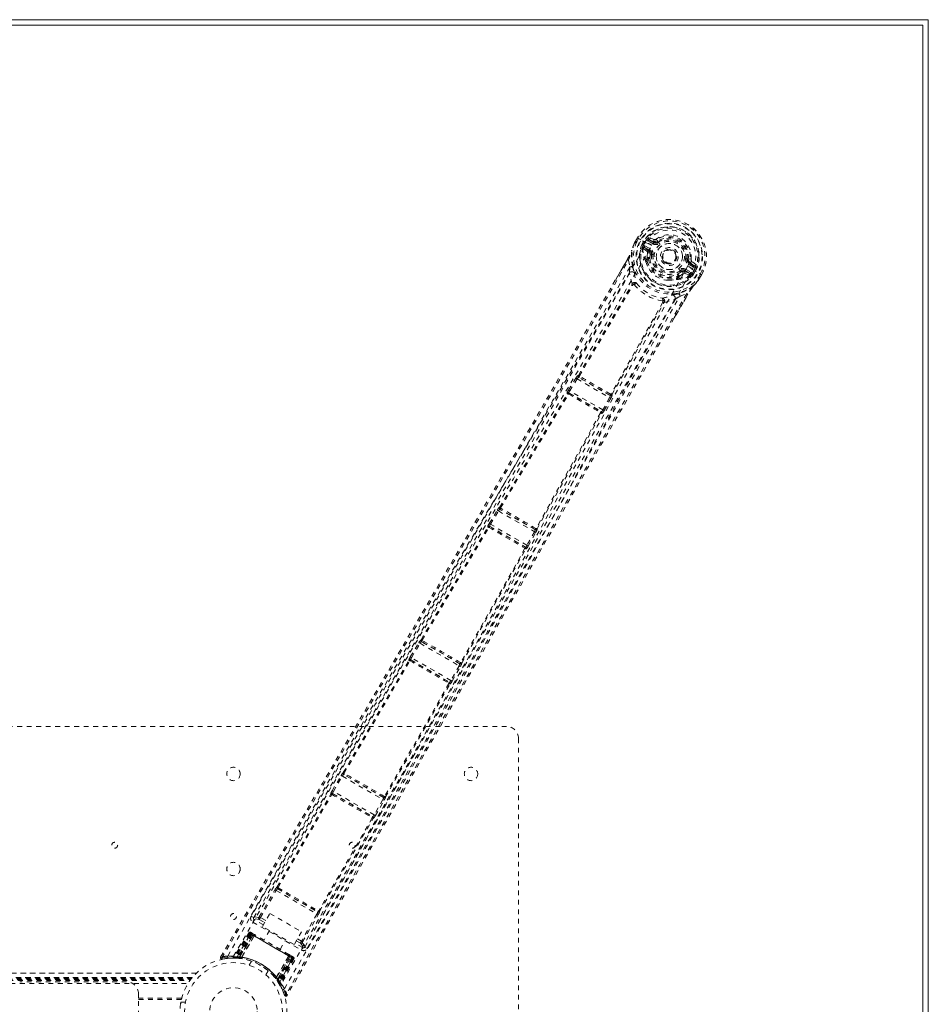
# Model space of a CAD drawing. Header units: inches. Extents: x 17.8 to 113.3, y 41.2 to 83.
# Tile 7 of 7: x 94.2 to 113.3, y 62.2 to 83. Entities that reach past the tile are written whole.
import ezdxf

# ---------------------------------------------------------------- set-up
doc = ezdxf.new("R2010")
doc.units = ezdxf.units.IN
doc.header["$MEASUREMENT"] = 0
doc.linetypes.add('SLD-Dashed', pattern=[0.075, 0.05, -0.025])
doc.linetypes.add('SLD-Solid', pattern=[0])

msp = doc.modelspace()

# ---------------------------------------------------------------- linework, layer by layer
at = {"color": 7, "linetype": 'SLD-Solid', "lineweight": 15}
for p, q in [((17.833, 82.956), (113.333, 82.956)), ((113.333, 82.956), (113.333, 41.206)), ((17.951, 82.837), (113.215, 82.837)), ((113.215, 82.837), (17.951, 82.837)), ((113.215, 82.837), (113.215, 41.324)), ((113.215, 41.324), (113.215, 82.837))]:
    msp.add_line(p, q, dxfattribs=at)
at = {"color": 7, "linetype": 'SLD-Dashed', "lineweight": 0}
for p, q in [((107.21, 78.365), (107.171, 78.297)), ((107.211, 78.365), (107.172, 78.296)), ((107.235, 78.35), (107.197, 78.283)), ((107.213, 78.363), (107.21, 78.365)), ((107.259, 78.336), (107.213, 78.363)), ((107.279, 78.325), (107.259, 78.336)), ((107.563, 78.33), (107.448, 78.369)), ((107.149, 78.256), (107.147, 78.252)), ((107.171, 78.297), (107.171, 78.297)), ((107.405, 78.252), (107.279, 78.325)), ((107.304, 78.225), (107.305, 78.226)), ((107.331, 78.212), (107.304, 78.225)), ((107.305, 78.226), (107.34, 78.289)), ((107.32, 78.169), (107.32, 78.165)), ((107.32, 78.164), (107.324, 78.151)), ((107.413, 78.075), (107.324, 78.151)), ((107.331, 78.211), (107.326, 78.192)), ((107.326, 78.192), (107.333, 78.205)), ((107.366, 78.274), (107.331, 78.212)), ((107.333, 78.205), (107.371, 78.272)), ((107.454, 78.085), (107.354, 78.171)), ((107.354, 78.171), (107.466, 78.107)), ((107.371, 78.272), (107.366, 78.274)), ((107.369, 78.197), (107.481, 78.133)), ((107.405, 78.252), (107.405, 78.252)), ((107.542, 78.238), (107.441, 78.297)), ((107.456, 78.323), (107.567, 78.282)), ((107.557, 78.264), (107.456, 78.323)), ((107.567, 78.282), (107.557, 78.264)), ((107.641, 78.29), (107.655, 78.271)), ((107.087, 78.087), (107.093, 78.104)), ((107.399, 77.906), (107.418, 77.939)), ((107.439, 77.93), (107.42, 77.896)), ((107.454, 78.085), (107.466, 78.107)), ((107.481, 78.022), (107.473, 77.927)), ((107.481, 78.022), (107.48, 78.045)), ((107.51, 78.019), (107.481, 78.022)), ((108.256, 77.924), (108.28, 77.921)), ((108.28, 77.921), (108.279, 77.914)), ((108.339, 77.913), (108.28, 77.921)), ((106.695, 77.386), (106.999, 77.912)), ((107.024, 77.897), (107.05, 77.749)), ((107.391, 77.86), (107.391, 77.882)), ((108.018, 77.893), (108.01, 77.881)), ((108.023, 77.902), (108.018, 77.893)), ((108.385, 77.751), (108.285, 77.81)), ((108.31, 77.853), (108.3, 77.836)), ((108.4, 77.777), (108.3, 77.836)), ((108.31, 77.853), (108.4, 77.777)), ((108.445, 77.794), (108.354, 77.873)), ((108.049, 77.594), (108.128, 77.649)), ((108.049, 77.533), (108.068, 77.567)), ((108.068, 77.519), (108.087, 77.552)), ((108.087, 77.552), (108.172, 77.611)), ((108.128, 77.649), (108.11, 77.672)), ((108.196, 77.657), (108.209, 77.678)), ((108.32, 77.613), (108.196, 77.657)), ((108.207, 77.616), (108.318, 77.577)), ((108.209, 77.678), (108.32, 77.613)), ((108.224, 77.704), (108.335, 77.639)), ((108.332, 77.581), (108.318, 77.577)), ((108.318, 77.577), (108.318, 77.577)), ((108.318, 77.577), (108.318, 77.577)), ((108.332, 77.581), (108.336, 77.583)), ((108.332, 77.581), (108.332, 77.581)), ((108.367, 77.613), (108.351, 77.592)), ((108.367, 77.613), (108.352, 77.599)), ((108.352, 77.599), (108.36, 77.612)), ((108.36, 77.612), (108.399, 77.678)), ((108.365, 77.698), (108.365, 77.698)), ((108.365, 77.698), (108.511, 77.614)), ((108.367, 77.614), (108.404, 77.675)), ((108.392, 77.597), (108.367, 77.614)), ((108.429, 77.661), (108.392, 77.598)), ((108.392, 77.598), (108.392, 77.597)), ((108.399, 77.678), (108.404, 77.675)), ((108.399, 77.678), (108.399, 77.678)), ((108.495, 77.533), (108.534, 77.6)), ((108.511, 77.614), (108.557, 77.587)), ((108.519, 77.518), (108.559, 77.586)), ((108.56, 77.585), (108.521, 77.518)), ((108.521, 77.518), (108.521, 77.518)), ((108.56, 77.585), (108.557, 77.587)), ((105.968, 75.469), (107.095, 77.381)), ((105.989, 75.459), (107.116, 77.372)), ((107.1, 77.398), (107.1, 77.398)), ((107.117, 77.373), (107.116, 77.372)), ((108.052, 77.501), (108.032, 77.49)), ((108.496, 77.478), (108.494, 77.474)), ((108.274, 77.176), (107.986, 76.679)), ((108.107, 77.139), (108.248, 77.19)), ((107.747, 77.008), (106.654, 75.075)), ((106.673, 75.062), (107.766, 76.994)), ((107.747, 77.008), (107.748, 77.009)), ((107.778, 77.007), (107.778, 77.007)), ((105.914, 75.412), (105.93, 75.435)), ((105.963, 75.47), (105.968, 75.469)), ((105.76, 75.16), (105.914, 75.412)), ((105.785, 75.145), (105.94, 75.396)), ((105.94, 75.396), (106.624, 75.001)), ((105.974, 75.428), (105.978, 75.427)), ((106.635, 75.046), (105.974, 75.428)), ((105.738, 75.083), (105.73, 75.091)), ((105.778, 75.093), (105.77, 75.102)), ((105.77, 75.102), (106.454, 74.707)), ((106.484, 74.742), (105.785, 75.145)), ((106.632, 75.05), (106.635, 75.046)), ((106.646, 75.074), (106.646, 75.074)), ((106.676, 75.058), (106.673, 75.062)), ((106.624, 75.001), (106.484, 74.742)), ((106.51, 74.728), (106.65, 74.987)), ((106.65, 74.987), (106.663, 75.012)), ((106.432, 74.689), (106.432, 74.689)), ((106.454, 74.707), (106.443, 74.709)), ((106.454, 74.669), (106.465, 74.667)), ((104.091, 72.352), (104.261, 72.632)), ((104.117, 72.337), (104.287, 72.616)), ((104.287, 72.616), (105.043, 72.18)), ((104.307, 72.692), (104.31, 72.692)), ((104.318, 72.65), (104.32, 72.65)), ((105.057, 72.223), (104.318, 72.65)), ((104.886, 71.893), (104.117, 72.337)), ((102.657, 69.907), (104.063, 72.278)), ((102.677, 69.897), (104.084, 72.269)), ((104.063, 72.278), (104.059, 72.284)), ((104.104, 72.289), (104.1, 72.295)), ((104.1, 72.295), (104.858, 71.857)), ((105.043, 72.18), (104.886, 71.893)), ((104.912, 71.878), (105.07, 72.165)), ((105.056, 72.225), (105.057, 72.223)), ((105.099, 72.235), (105.097, 72.237)), ((104.844, 71.83), (103.493, 69.426)), ((103.512, 69.414), (104.862, 71.817)), ((104.858, 71.857), (104.851, 71.857)), ((104.862, 71.817), (104.869, 71.816)), ((102.43, 69.544), (102.611, 69.846)), ((102.656, 69.907), (102.657, 69.907)), ((102.666, 69.866), (102.668, 69.866)), ((103.472, 69.401), (102.666, 69.866)), ((102.672, 69.864), (102.672, 69.864)), ((102.456, 69.528), (102.637, 69.831)), ((102.637, 69.831), (103.456, 69.358)), ((101.02, 67.11), (102.401, 69.471)), ((101.039, 67.1), (102.421, 69.462)), ((102.401, 69.471), (102.398, 69.476)), ((102.441, 69.482), (102.439, 69.486)), ((102.439, 69.486), (103.257, 69.014)), ((102.445, 69.48), (102.444, 69.48)), ((103.284, 69.05), (102.456, 69.528)), ((103.456, 69.358), (103.284, 69.05)), ((103.31, 69.035), (103.482, 69.343)), ((103.467, 69.405), (103.467, 69.405)), ((103.471, 69.402), (103.472, 69.401)), ((103.513, 69.412), (103.512, 69.414)), ((103.248, 69.016), (103.248, 69.016)), ((103.257, 69.014), (103.252, 69.014)), ((103.244, 68.986), (101.889, 66.609)), ((101.908, 66.597), (103.263, 68.974)), ((103.263, 68.974), (103.268, 68.973)), ((92.958, 68.081), (104.458, 68.081)), ((104.708, 67.831), (104.708, 56.331)), ((100.786, 66.729), (100.974, 67.049)), ((100.812, 66.714), (101, 67.034)), ((101, 67.034), (101.852, 66.541)), ((101.018, 67.11), (101.02, 67.11)), ((101.029, 67.069), (101.031, 67.069)), ((101.868, 66.584), (101.029, 67.069)), ((101.034, 67.067), (101.035, 67.067)), ((99.627, 64.704), (100.757, 66.657)), ((99.646, 64.694), (100.776, 66.647)), ((100.757, 66.657), (100.755, 66.661)), ((100.798, 66.668), (100.795, 66.672)), ((100.795, 66.672), (101.641, 66.184)), ((100.801, 66.666), (100.801, 66.666)), ((101.669, 66.219), (100.812, 66.714)), ((101.852, 66.541), (101.669, 66.219)), ((101.695, 66.204), (101.878, 66.527)), ((101.863, 66.588), (101.863, 66.588)), ((101.867, 66.586), (101.868, 66.584)), ((101.909, 66.596), (101.908, 66.597)), ((101.629, 66.155), (100.502, 64.2)), ((100.521, 64.188), (101.647, 66.143)), ((101.633, 66.186), (101.633, 66.186)), ((101.641, 66.184), (101.637, 66.184)), ((101.647, 66.143), (101.652, 66.143)), ((99.627, 64.704), (99.627, 64.704)), ((99.637, 64.663), (99.638, 64.663)), ((99.637, 64.663), (100.481, 64.176)), ((99.251, 64.073), (99.582, 64.644)), ((99.276, 64.058), (99.608, 64.629)), ((99.608, 64.629), (100.465, 64.133)), ((99.081, 64.088), (99.133, 64.057)), ((99.133, 64.057), (99.129, 64.047)), ((99.133, 64.056), (99.13, 64.047)), ((99.135, 64.061), (99.135, 64.059)), ((99.388, 63.994), (99.276, 64.058)), ((99.318, 63.873), (99.475, 64.145)), ((99.475, 64.145), (100.141, 63.761)), ((100.465, 64.133), (100.137, 63.561)), ((100.162, 63.546), (100.491, 64.119)), ((100.48, 64.177), (100.481, 64.176)), ((100.521, 64.188), (100.521, 64.188)), ((99.114, 63.964), (100.137, 63.374)), ((99.337, 63.905), (99.144, 64.016)), ((99.252, 64.02), (99.365, 63.955)), ((99.984, 63.489), (99.318, 63.873)), ((99.033, 63.736), (98.711, 63.222)), ((99.044, 63.729), (98.727, 63.222)), ((99.062, 63.723), (98.748, 63.219)), ((99.06, 63.72), (98.749, 63.222)), ((98.787, 63.234), (99.066, 63.717)), ((99.078, 63.71), (98.802, 63.233)), ((99.094, 63.701), (98.823, 63.231)), ((98.826, 63.219), (99.118, 63.687)), ((99.119, 63.686), (98.827, 63.218)), ((98.876, 63.221), (99.143, 63.672)), ((99.145, 63.671), (98.881, 63.221)), ((99.044, 63.729), (99.033, 63.736)), ((99.033, 63.736), (99.066, 63.717)), ((99.118, 63.687), (99.06, 63.72)), ((99.067, 63.717), (99.946, 63.209)), ((99.934, 63.216), (99.078, 63.71)), ((99.094, 63.701), (99.918, 63.225)), ((99.148, 63.703), (99.101, 63.73)), ((99.118, 63.687), (99.119, 63.686)), ((99.145, 63.671), (99.143, 63.672)), ((99.468, 63.787), (99.352, 63.585)), ((100.141, 63.761), (99.984, 63.489)), ((99.69, 63.39), (99.806, 63.592)), ((100.167, 63.426), (100.003, 63.52)), ((100.031, 63.57), (100.116, 63.521)), ((100.054, 63.609), (100.137, 63.561)), ((100.2, 63.428), (100.207, 63.436)), ((100.201, 63.428), (100.208, 63.437)), ((100.208, 63.437), (100.26, 63.407)), ((100.209, 63.439), (100.209, 63.44)), ((98.438, 63.227), (98.464, 63.212)), ((98.584, 63.201), (98.608, 63.205)), ((98.731, 63.207), (98.61, 63.204)), ((98.686, 63.208), (98.702, 63.208)), ((98.711, 63.222), (98.727, 63.222)), ((98.723, 63.208), (98.798, 63.204)), ((98.749, 63.222), (98.826, 63.219)), ((98.785, 63.205), (98.787, 63.234)), ((98.798, 63.204), (98.8, 63.204)), ((98.802, 63.204), (98.8, 63.204)), ((98.82, 63.202), (98.823, 63.231)), ((98.827, 63.218), (98.826, 63.219)), ((98.876, 63.221), (98.881, 63.221)), ((99.61, 62.8), (99.867, 63.254)), ((99.87, 63.253), (99.612, 62.796)), ((99.634, 62.753), (99.893, 63.239)), ((99.894, 63.239), (99.635, 62.751)), ((99.647, 62.755), (99.918, 63.225)), ((99.934, 63.216), (99.659, 62.738)), ((99.946, 63.209), (99.668, 62.726)), ((99.674, 62.684), (99.954, 63.209)), ((99.952, 63.205), (99.676, 62.687)), ((99.87, 63.253), (99.867, 63.254)), ((99.893, 63.239), (99.894, 63.239)), ((99.941, 63.245), (99.894, 63.272)), ((99.952, 63.205), (99.894, 63.239)), ((99.934, 63.216), (99.968, 63.196)), ((99.948, 63.241), (99.957, 63.236)), ((98.602, 63.203), (98.471, 63.183)), ((98.851, 63.197), (98.817, 63.201)), ((99.089, 63.139), (99.04, 63.056)), ((99.968, 63.196), (99.687, 62.668)), ((99.98, 63.189), (99.695, 62.654)), ((99.98, 63.189), (99.968, 63.196)), ((33.244, 62.886), (97.922, 62.886)), ((97.922, 62.886), (33.245, 62.886)), ((33.327, 62.796), (97.84, 62.796)), ((33.327, 62.796), (97.84, 62.796)), ((97.842, 62.796), (33.327, 62.796)), ((33.331, 62.791), (97.836, 62.791)), ((99.387, 62.856), (99.435, 62.939)), ((99.61, 62.8), (99.612, 62.796)), ((33.333, 62.788), (97.833, 62.788)), ((33.338, 62.782), (97.828, 62.782)), ((33.346, 62.772), (97.821, 62.772)), ((33.347, 62.771), (97.82, 62.771)), ((33.358, 62.756), (97.808, 62.756)), ((33.372, 62.736), (97.794, 62.736)), ((33.414, 62.674), (97.752, 62.674)), ((96.458, 62.706), (94.208, 62.706)), ((99.593, 62.779), (99.597, 62.774)), ((99.647, 62.755), (99.624, 62.738)), ((99.635, 62.751), (99.634, 62.753)), ((99.635, 62.751), (99.676, 62.687)), ((99.635, 62.723), (99.636, 62.722)), ((99.636, 62.722), (99.637, 62.72)), ((99.637, 62.72), (99.677, 62.657)), ((99.642, 62.712), (99.644, 62.71)), ((99.685, 62.646), (99.693, 62.632)), ((99.687, 62.668), (99.695, 62.654)), ((99.688, 62.639), (99.695, 62.625)), ((96.708, 62.362), (96.708, 62.456)), ((96.708, 62.362), (97.619, 62.362)), ((96.708, 61.799), (96.708, 62.362)), ((97.611, 62.331), (96.708, 62.331)), ((97.698, 62.281), (97.601, 62.281))]:
    msp.add_line(p, q, dxfattribs=at)
at = {"color": 7, "linetype": 'SLD-Dashed', "lineweight": 0, "flags": 128}
for points in [[(107.21, 78.365), (107.209, 78.365), (107.21, 78.364), (107.213, 78.363), (107.216, 78.361), (107.22, 78.359), (107.225, 78.356), (107.23, 78.353), (107.235, 78.35)], [(107.441, 78.297), (107.423, 78.312), (107.413, 78.333)], [(108.272, 77.772), (108.306, 77.844), (108.323, 77.923), (108.323, 78.004), (108.306, 78.085), (108.273, 78.162), (108.225, 78.231), (108.165, 78.291), (108.096, 78.34), (108.019, 78.376), (107.937, 78.398), (107.853, 78.404), (107.77, 78.395), (107.691, 78.369), (107.621, 78.329), (107.561, 78.274), (107.515, 78.209)], [(98.588, 63.249), (99.808, 65.366), (101.032, 67.478), (102.264, 69.585), (103.506, 71.683), (104.486, 73.327), (105.468, 74.967), (106.444, 76.607), (107.405, 78.252)], [(98.71, 63.243), (99.927, 65.355), (101.149, 67.463), (102.38, 69.563), (103.62, 71.656), (104.601, 73.295), (105.582, 74.931), (106.557, 76.567), (107.515, 78.209)], [(107.147, 78.252), (107.112, 78.166), (107.089, 78.094)], [(107.149, 78.256), (107.116, 78.173), (107.093, 78.104)], [(107.197, 78.282), (107.194, 78.279), (107.181, 78.274), (107.177, 78.271), (107.174, 78.267), (107.171, 78.263), (107.169, 78.262), (107.167, 78.262), (107.164, 78.262), (107.16, 78.263), (107.159, 78.263), (107.157, 78.262), (107.154, 78.259), (107.149, 78.252), (107.148, 78.251), (107.147, 78.25), (107.147, 78.251), (107.147, 78.252)], [(107.197, 78.283), (107.191, 78.285), (107.186, 78.288), (107.181, 78.291), (107.177, 78.294), (107.174, 78.296), (107.172, 78.297), (107.171, 78.297), (107.171, 78.297)], [(107.331, 78.211), (107.331, 78.212), (107.331, 78.212)], [(107.333, 78.205), (107.352, 78.204), (107.369, 78.197)], [(107.369, 78.197), (107.366, 78.192), (107.363, 78.188), (107.361, 78.183), (107.359, 78.179), (107.357, 78.176), (107.355, 78.174), (107.354, 78.172), (107.354, 78.171)], [(107.456, 78.323), (107.456, 78.322), (107.455, 78.32), (107.453, 78.318), (107.451, 78.315), (107.449, 78.311), (107.447, 78.306), (107.444, 78.302), (107.441, 78.297)], [(107.481, 78.133), (107.478, 78.128), (107.475, 78.123), (107.473, 78.119), (107.471, 78.115), (107.469, 78.111), (107.467, 78.109), (107.466, 78.107), (107.466, 78.107)], [(107.542, 78.238), (107.545, 78.243), (107.548, 78.248), (107.55, 78.253), (107.552, 78.257), (107.554, 78.26), (107.556, 78.262), (107.557, 78.264), (107.557, 78.264)], [(107.673, 78.247), (107.67, 78.251), (107.667, 78.256), (107.664, 78.26), (107.661, 78.263), (107.659, 78.266), (107.657, 78.269), (107.656, 78.27), (107.655, 78.271)], [(107.107, 77.763), (107.081, 77.919), (107.089, 78.094)], [(107.093, 78.104), (107.091, 78.099), (107.089, 78.094)], [(107.426, 78.041), (107.423, 78.063), (107.413, 78.075)], [(107.418, 77.939), (107.419, 77.986), (107.426, 78.041)], [(107.539, 78.015), (107.534, 78.015), (107.528, 78.016), (107.523, 78.017), (107.519, 78.017), (107.515, 78.018), (107.512, 78.018), (107.51, 78.018), (107.51, 78.019)], [(108.226, 77.928), (108.232, 77.927), (108.237, 77.926), (108.242, 77.926), (108.247, 77.925), (108.25, 77.925), (108.253, 77.924), (108.255, 77.924), (108.256, 77.924)], [(98.464, 63.212), (98.937, 64.019), (99.428, 64.858), (99.938, 65.728), (100.326, 66.392), (100.378, 66.48), (100.429, 66.568), (100.481, 66.657), (100.534, 66.746), (100.586, 66.835), (100.649, 66.943), (100.834, 67.259), (101.003, 67.548), (101.157, 67.81), (101.294, 68.044), (101.551, 68.482), (101.775, 68.866), (102.107, 69.433), (102.41, 69.951), (102.684, 70.418), (102.991, 70.943), (103.303, 71.478), (103.908, 72.513), (104.55, 73.615), (105.17, 74.681), (105.791, 75.754), (106.416, 76.837), (107.024, 77.897)], [(107.05, 77.749), (106.672, 77.092), (106.275, 76.404), (105.859, 75.685), (105.425, 74.935), (104.997, 74.2), (104.636, 73.58), (104.29, 72.988), (103.919, 72.352), (103.523, 71.674), (103.401, 71.465), (103.277, 71.253), (103.151, 71.037), (103.041, 70.849), (102.951, 70.697), (102.858, 70.537), (102.76, 70.369), (102.657, 70.195), (102.451, 69.841), (102.228, 69.461), (101.99, 69.054), (101.943, 68.974), (101.931, 68.954), (101.922, 68.94), (101.911, 68.92), (101.896, 68.894), (101.878, 68.864), (101.857, 68.828), (101.783, 68.701), (101.685, 68.535), (101.584, 68.361), (101.465, 68.159), (101.33, 67.928), (101.272, 67.829), (101.211, 67.726), (101.148, 67.618), (101.082, 67.505), (101.041, 67.434), (101, 67.365), (100.578, 66.645), (100.172, 65.95), (99.787, 65.293), (99.423, 64.672), (99.081, 64.088)], [(108.272, 77.772), (107.313, 76.091), (106.366, 74.398), (105.423, 72.7), (104.477, 71.001), (103.524, 69.304), (102.264, 67.087), (100.993, 64.874), (99.714, 62.663)], [(107, 77.911), (106.862, 77.67), (106.743, 77.462), (106.698, 77.384)], [(106.999, 77.912), (106.998, 77.912), (106.999, 77.911), (107.001, 77.91), (107.004, 77.908), (107.008, 77.906), (107.012, 77.903), (107.018, 77.9), (107.024, 77.897)], [(107.391, 77.882), (107.391, 77.883), (107.399, 77.906)], [(107.391, 77.86), (107.426, 77.764), (107.457, 77.712)], [(108.285, 77.81), (108.287, 77.815), (108.29, 77.819), (108.293, 77.824), (108.295, 77.828), (108.297, 77.831), (108.298, 77.833), (108.299, 77.835), (108.3, 77.836)], [(108.385, 77.751), (108.388, 77.756), (108.391, 77.761), (108.394, 77.766), (108.396, 77.77), (108.398, 77.773), (108.399, 77.775), (108.4, 77.777), (108.4, 77.777)], [(108.431, 77.745), (108.408, 77.744), (108.385, 77.751)], [(107.045, 77.622), (105.08, 74.224), (103.101, 70.834), (101.117, 67.446), (99.133, 64.057)], [(99.78, 62.561), (101.004, 64.675), (102.221, 66.792), (103.429, 68.912), (104.626, 71.037), (105.559, 72.708), (106.489, 74.378), (107.421, 76.044), (108.365, 77.698)], [(107.1, 77.398), (107.066, 77.509), (107.045, 77.622)], [(107.145, 77.639), (107.149, 77.627), (107.151, 77.618)], [(108.068, 77.519), (108.053, 77.501), (108.052, 77.501)], [(108.092, 77.696), (108.096, 77.691), (108.099, 77.687), (108.102, 77.683), (108.105, 77.679), (108.107, 77.676), (108.109, 77.674), (108.11, 77.672), (108.11, 77.672)], [(108.172, 77.611), (108.192, 77.619), (108.207, 77.616)], [(108.224, 77.704), (108.221, 77.699), (108.218, 77.694), (108.215, 77.69), (108.213, 77.686), (108.211, 77.683), (108.21, 77.68), (108.209, 77.679), (108.209, 77.678)], [(108.32, 77.613), (108.321, 77.614), (108.322, 77.616), (108.323, 77.618), (108.325, 77.621), (108.327, 77.625), (108.33, 77.63), (108.332, 77.634), (108.335, 77.639)], [(108.335, 77.639), (108.35, 77.628), (108.36, 77.612)], [(108.367, 77.614), (108.367, 77.613), (108.367, 77.613)], [(108.494, 77.474), (108.493, 77.474), (108.492, 77.474), (108.492, 77.475), (108.492, 77.476), (108.496, 77.484), (108.497, 77.488), (108.497, 77.489), (108.496, 77.491), (108.494, 77.494), (108.493, 77.495), (108.492, 77.497), (108.492, 77.499), (108.494, 77.505), (108.495, 77.51), (108.496, 77.515), (108.494, 77.524), (108.494, 77.528), (108.495, 77.533)], [(108.495, 77.533), (108.5, 77.53), (108.506, 77.527), (108.511, 77.524), (108.515, 77.522), (108.518, 77.52), (108.52, 77.519), (108.521, 77.518), (108.521, 77.518)], [(108.534, 77.6), (108.54, 77.597), (108.545, 77.594), (108.55, 77.591), (108.554, 77.589), (108.557, 77.587), (108.559, 77.586), (108.56, 77.585), (108.56, 77.585)], [(98.438, 63.227), (100.586, 66.895), (102.733, 70.562), (104.875, 74.232), (106.695, 77.386)], [(107.144, 77.38), (107.145, 77.39), (107.143, 77.4), (107.139, 77.408), (107.132, 77.413), (107.124, 77.414), (107.115, 77.412), (107.107, 77.407), (107.1, 77.398)], [(107.871, 77.473), (107.932, 77.472), (108.032, 77.49)], [(108.386, 77.346), (108.239, 77.251), (108.09, 77.195)], [(108.366, 77.318), (108.335, 77.274), (108.274, 77.176)], [(108.393, 77.354), (108.38, 77.338), (108.366, 77.318)], [(108.386, 77.346), (108.437, 77.402), (108.494, 77.474)], [(108.386, 77.346), (108.39, 77.349), (108.393, 77.354)], [(108.496, 77.478), (108.441, 77.408), (108.393, 77.354)], [(108.248, 77.19), (107.577, 76.035), (106.899, 74.863), (106.212, 73.668), (105.553, 72.517), (104.876, 71.331), (104.199, 70.145), (103.555, 69.015), (102.984, 68.012), (102.586, 67.312), (101.93, 66.16), (101.365, 65.167), (100.826, 64.22), (100.308, 63.309), (99.81, 62.435)], [(100.26, 63.407), (100.563, 63.938), (100.882, 64.5), (101.22, 65.093), (101.575, 65.717), (101.942, 66.362), (101.991, 66.448), (102.041, 66.535), (102.091, 66.623), (102.141, 66.711), (102.191, 66.8), (102.255, 66.911), (102.445, 67.246), (102.615, 67.544), (102.763, 67.805), (102.891, 68.03), (102.961, 68.153), (103.023, 68.262), (103.077, 68.356), (103.122, 68.435), (103.158, 68.499), (103.186, 68.548), (103.251, 68.662), (103.337, 68.813), (103.595, 69.267), (103.834, 69.686), (103.947, 69.886), (104.056, 70.076), (104.159, 70.258), (104.288, 70.484), (104.418, 70.712), (104.544, 70.934), (104.668, 71.15), (105.222, 72.122), (105.813, 73.155), (106.379, 74.145), (106.955, 75.146), (107.536, 76.154), (108.107, 77.139)], [(107.964, 77.166), (107.951, 77.163), (107.943, 77.161)], [(107.983, 76.68), (108.105, 76.89), (108.272, 77.176)], [(108.274, 77.176), (108.274, 77.176), (108.273, 77.176), (108.27, 77.177), (108.267, 77.179), (108.264, 77.181), (108.259, 77.184), (108.253, 77.187), (108.248, 77.19)], [(100.208, 63.437), (102.15, 66.849), (104.092, 70.262), (106.039, 73.671), (107.999, 77.072)], [(107.778, 77.007), (107.782, 77.017), (107.782, 77.027), (107.78, 77.036), (107.774, 77.042), (107.767, 77.045), (107.758, 77.045), (107.749, 77.042), (107.74, 77.036)], [(107.778, 77.007), (107.891, 77.033), (107.999, 77.072)], [(107.986, 76.679), (106.149, 73.497), (104.041, 69.807), (101.939, 66.114), (99.836, 62.42)], [(105.989, 75.459), (105.982, 75.459), (105.975, 75.457), (105.971, 75.454), (105.968, 75.449), (105.967, 75.443), (105.969, 75.437), (105.972, 75.432), (105.978, 75.427)], [(105.989, 75.459), (105.989, 75.455), (105.99, 75.453), (105.991, 75.452), (105.992, 75.452)], [(105.914, 75.412), (105.917, 75.41), (105.923, 75.406), (105.931, 75.401), (105.94, 75.396)], [(104.31, 72.692), (105.024, 73.888), (105.738, 75.083)], [(104.33, 72.682), (105.045, 73.878), (105.759, 75.073)], [(105.778, 75.093), (105.772, 75.095), (105.766, 75.096), (105.761, 75.095), (105.757, 75.093), (105.755, 75.089), (105.755, 75.084), (105.756, 75.078), (105.759, 75.073)], [(105.765, 75.074), (105.765, 75.074), (105.764, 75.075), (105.762, 75.074), (105.759, 75.073)], [(105.76, 75.16), (105.761, 75.16), (105.763, 75.159), (105.766, 75.157), (105.769, 75.155), (105.772, 75.153), (105.777, 75.15), (105.781, 75.148), (105.785, 75.145)], [(106.632, 75.05), (106.639, 75.047), (106.645, 75.046), (106.651, 75.048), (106.656, 75.051), (106.658, 75.056), (106.659, 75.063), (106.658, 75.069), (106.654, 75.075)], [(106.646, 75.074), (106.647, 75.073), (106.648, 75.073), (106.65, 75.073), (106.654, 75.075)], [(106.624, 75.001), (106.633, 74.996), (106.641, 74.992), (106.647, 74.988), (106.65, 74.987)], [(106.435, 74.683), (105.757, 73.467), (105.078, 72.25)], [(105.097, 72.237), (105.776, 73.454), (106.454, 74.669)], [(106.435, 74.683), (106.441, 74.683), (106.446, 74.684), (106.45, 74.687), (106.452, 74.691), (106.453, 74.696), (106.451, 74.701), (106.448, 74.705), (106.443, 74.709)], [(106.484, 74.742), (106.488, 74.739), (106.493, 74.737), (106.497, 74.735), (106.501, 74.732), (106.504, 74.731), (106.507, 74.729), (106.509, 74.728), (106.51, 74.728)], [(104.261, 72.632), (104.264, 72.63), (104.27, 72.627), (104.278, 72.622), (104.287, 72.616)], [(104.272, 72.648), (104.269, 72.644), (104.263, 72.631)], [(104.33, 72.682), (104.323, 72.682), (104.317, 72.68), (104.312, 72.676), (104.31, 72.671), (104.309, 72.666), (104.311, 72.66), (104.315, 72.655), (104.32, 72.65)], [(104.091, 72.352), (104.092, 72.352), (104.094, 72.35), (104.096, 72.349), (104.1, 72.347), (104.103, 72.345), (104.108, 72.342), (104.112, 72.339), (104.117, 72.337)], [(104.104, 72.289), (104.098, 72.291), (104.092, 72.292), (104.087, 72.291), (104.082, 72.288), (104.08, 72.284), (104.079, 72.279), (104.08, 72.274), (104.084, 72.269)], [(104.09, 72.27), (104.089, 72.27), (104.089, 72.27), (104.087, 72.27), (104.084, 72.269)], [(105.043, 72.18), (105.052, 72.175), (105.061, 72.17), (105.067, 72.167), (105.07, 72.165)], [(105.056, 72.225), (105.062, 72.223), (105.069, 72.222), (105.075, 72.224), (105.08, 72.227), (105.082, 72.232), (105.083, 72.238), (105.082, 72.244), (105.078, 72.25)], [(105.068, 72.166), (105.076, 72.178), (105.078, 72.182)], [(105.071, 72.249), (105.072, 72.248), (105.073, 72.248), (105.075, 72.248), (105.078, 72.25)], [(104.844, 71.83), (104.85, 71.83), (104.855, 71.831), (104.859, 71.835), (104.861, 71.839), (104.862, 71.844), (104.86, 71.849), (104.856, 71.853), (104.851, 71.857)], [(104.886, 71.893), (104.891, 71.89), (104.895, 71.887), (104.9, 71.885), (104.904, 71.883), (104.907, 71.881), (104.909, 71.88), (104.911, 71.879), (104.912, 71.878)], [(102.611, 69.846), (102.613, 69.845), (102.619, 69.841), (102.628, 69.836), (102.637, 69.831)], [(102.621, 69.863), (102.618, 69.858), (102.613, 69.845)], [(102.677, 69.897), (102.67, 69.897), (102.664, 69.895), (102.66, 69.892), (102.657, 69.887), (102.657, 69.881), (102.658, 69.875), (102.662, 69.87), (102.668, 69.866)], [(102.677, 69.897), (102.677, 69.893), (102.678, 69.891), (102.679, 69.891), (102.68, 69.89)], [(102.441, 69.482), (102.435, 69.485), (102.429, 69.485), (102.424, 69.484), (102.42, 69.482), (102.417, 69.478), (102.416, 69.473), (102.417, 69.467), (102.42, 69.462)], [(102.427, 69.463), (102.426, 69.463), (102.426, 69.463), (102.424, 69.463), (102.42, 69.462)], [(102.43, 69.544), (102.431, 69.543), (102.433, 69.542), (102.435, 69.54), (102.439, 69.539), (102.442, 69.536), (102.447, 69.534), (102.451, 69.531), (102.456, 69.528)], [(103.471, 69.402), (103.477, 69.4), (103.484, 69.399), (103.49, 69.4), (103.494, 69.403), (103.497, 69.408), (103.498, 69.414), (103.497, 69.42), (103.493, 69.426)], [(103.486, 69.425), (103.487, 69.424), (103.488, 69.424), (103.49, 69.424), (103.493, 69.426)], [(103.456, 69.358), (103.465, 69.353), (103.474, 69.348), (103.48, 69.345), (103.482, 69.343)], [(103.48, 69.344), (103.488, 69.355), (103.491, 69.36)], [(103.244, 68.986), (103.251, 68.986), (103.256, 68.988), (103.26, 68.991), (103.262, 68.995), (103.262, 69), (103.26, 69.005), (103.257, 69.01), (103.252, 69.014)], [(103.284, 69.05), (103.289, 69.047), (103.294, 69.045), (103.298, 69.042), (103.302, 69.04), (103.305, 69.038), (103.308, 69.037), (103.31, 69.036), (103.31, 69.035)], [(103.244, 68.986), (103.244, 68.99), (103.243, 68.991), (103.243, 68.992), (103.242, 68.992)], [(100.49, 63.933), (100.709, 64.318), (100.992, 64.813), (101.255, 65.275), (101.498, 65.703), (101.719, 66.091), (101.921, 66.445), (102.104, 66.767), (102.268, 67.056), (102.493, 67.451), (102.64, 67.709)], [(100.974, 67.049), (100.976, 67.047), (100.982, 67.044), (100.991, 67.039), (101, 67.034)], [(100.982, 67.062), (100.98, 67.059), (100.976, 67.048)], [(101.039, 67.1), (101.032, 67.1), (101.027, 67.098), (101.022, 67.094), (101.02, 67.089), (101.019, 67.084), (101.021, 67.078), (101.025, 67.073), (101.031, 67.069)], [(101.039, 67.1), (101.04, 67.096), (101.04, 67.094), (101.041, 67.093), (101.042, 67.093)], [(100.786, 66.729), (100.787, 66.729), (100.789, 66.728), (100.791, 66.726), (100.795, 66.724), (100.798, 66.722), (100.803, 66.72), (100.807, 66.717), (100.812, 66.714)], [(100.798, 66.668), (100.792, 66.671), (100.786, 66.672), (100.78, 66.671), (100.776, 66.668), (100.773, 66.664), (100.772, 66.659), (100.773, 66.653), (100.776, 66.647)], [(100.783, 66.649), (100.783, 66.649), (100.782, 66.649), (100.78, 66.649), (100.776, 66.647)], [(101.852, 66.541), (101.861, 66.536), (101.87, 66.532), (101.876, 66.528), (101.878, 66.527)], [(101.867, 66.586), (101.873, 66.583), (101.88, 66.582), (101.885, 66.584), (101.89, 66.587), (101.893, 66.591), (101.894, 66.597), (101.893, 66.603), (101.89, 66.609)], [(101.876, 66.528), (101.884, 66.537), (101.886, 66.541)], [(101.882, 66.608), (101.883, 66.607), (101.884, 66.607), (101.886, 66.607), (101.89, 66.609)], [(101.629, 66.155), (101.629, 66.159), (101.628, 66.16), (101.627, 66.161), (101.627, 66.162)], [(101.629, 66.155), (101.636, 66.155), (101.641, 66.157), (101.645, 66.16), (101.647, 66.165), (101.647, 66.17), (101.645, 66.175), (101.642, 66.18), (101.637, 66.184)], [(101.669, 66.219), (101.674, 66.216), (101.679, 66.214), (101.683, 66.211), (101.687, 66.209), (101.69, 66.207), (101.693, 66.206), (101.694, 66.205), (101.695, 66.204)], [(99.646, 64.694), (99.64, 64.693), (99.634, 64.691), (99.63, 64.688), (99.627, 64.683), (99.627, 64.678), (99.629, 64.673), (99.632, 64.667), (99.638, 64.663)], [(99.642, 64.661), (99.743, 64.603), (99.846, 64.543), (99.95, 64.483), (100.054, 64.424), (100.149, 64.368), (100.244, 64.314), (100.335, 64.261), (100.406, 64.22), (100.477, 64.179)], [(99.646, 64.694), (99.647, 64.69), (99.647, 64.688), (99.648, 64.687), (99.649, 64.687)], [(99.649, 64.687), (99.858, 64.566), (100.072, 64.443), (100.285, 64.319), (100.495, 64.198)], [(99.582, 64.644), (99.583, 64.643), (99.585, 64.642), (99.587, 64.64), (99.59, 64.639), (99.594, 64.636), (99.598, 64.634), (99.603, 64.631), (99.608, 64.629)], [(99.133, 64.057), (99.167, 64.071), (99.242, 64.061)], [(99.251, 64.073), (99.254, 64.071), (99.259, 64.068), (99.267, 64.063), (99.276, 64.058)], [(100.465, 64.133), (100.474, 64.128), (100.483, 64.123), (100.488, 64.12), (100.491, 64.119)], [(100.48, 64.177), (100.487, 64.174), (100.493, 64.174), (100.499, 64.175), (100.503, 64.178), (100.506, 64.182), (100.507, 64.188), (100.505, 64.194), (100.502, 64.2)], [(99.144, 64.016), (99.143, 64.015), (99.141, 64.012), (99.138, 64.007), (99.135, 64), (99.13, 63.993), (99.125, 63.984), (99.12, 63.974), (99.114, 63.964)], [(99.144, 64.016), (99.178, 64.03), (99.252, 64.02)], [(99.078, 63.71), (99.066, 63.717), (99.055, 63.723), (99.047, 63.728), (99.044, 63.729)], [(99.06, 63.72), (99.06, 63.72), (99.062, 63.719), (99.065, 63.717), (99.069, 63.715), (99.075, 63.712), (99.081, 63.709), (99.087, 63.705), (99.094, 63.701)], [(99.093, 63.735), (99.09, 63.737), (99.087, 63.738), (99.085, 63.739), (99.085, 63.74)], [(99.143, 63.672), (99.134, 63.678), (99.127, 63.682), (99.122, 63.685), (99.119, 63.686)], [(99.143, 63.672), (99.146, 63.677), (99.149, 63.682), (99.153, 63.686), (99.156, 63.689), (99.159, 63.691), (99.162, 63.693), (99.164, 63.693), (99.166, 63.693)], [(99.867, 63.254), (99.688, 63.358), (99.506, 63.463), (99.324, 63.568), (99.145, 63.671)], [(99.166, 63.693), (99.163, 63.694), (99.162, 63.695), (99.16, 63.696), (99.16, 63.696)], [(99.875, 63.283), (99.699, 63.385), (99.521, 63.488), (99.342, 63.591), (99.166, 63.692)], [(100.116, 63.521), (100.161, 63.462), (100.167, 63.426)], [(100.162, 63.546), (100.16, 63.548), (100.154, 63.551), (100.146, 63.556), (100.137, 63.561)], [(100.137, 63.374), (100.148, 63.393), (100.158, 63.41), (100.164, 63.421), (100.167, 63.426)], [(100.208, 63.437), (100.202, 63.473), (100.156, 63.532)], [(98.767, 63.206), (98.777, 63.207), (98.785, 63.208)], [(98.865, 63.197), (98.866, 63.197), (98.868, 63.199), (98.869, 63.201), (98.871, 63.204), (98.872, 63.207), (98.874, 63.211), (98.875, 63.216), (98.876, 63.221)], [(99.876, 63.283), (99.878, 63.279), (99.877, 63.272), (99.874, 63.263), (99.87, 63.253)], [(99.893, 63.239), (99.891, 63.241), (99.886, 63.244), (99.878, 63.248), (99.87, 63.253)], [(99.882, 63.279), (99.881, 63.28), (99.88, 63.28), (99.878, 63.281), (99.876, 63.283)], [(99.918, 63.225), (99.925, 63.221), (99.932, 63.217), (99.938, 63.213), (99.943, 63.21), (99.947, 63.208), (99.95, 63.206), (99.952, 63.205), (99.952, 63.205)], [(99.932, 63.25), (99.934, 63.249), (99.936, 63.248), (99.939, 63.247)], [(99.946, 63.209), (99.959, 63.201), (99.97, 63.195), (99.974, 63.192), (99.977, 63.191), (99.98, 63.189)], [(97.821, 62.772), (97.829, 62.783), (97.835, 62.79), (97.838, 62.794), (97.84, 62.796), (97.84, 62.796), (97.84, 62.796)], [(99.597, 62.774), (99.597, 62.776), (99.597, 62.778), (99.598, 62.78), (99.6, 62.783), (99.602, 62.786), (99.605, 62.789), (99.608, 62.793), (99.612, 62.796)], [(97.828, 62.782), (97.826, 62.778), (97.811, 62.76)], [(99.695, 62.625), (99.695, 62.627), (99.694, 62.627)], [(99.784, 62.427), (99.789, 62.42), (99.794, 62.414), (99.801, 62.41), (99.809, 62.407), (99.816, 62.406), (99.824, 62.408), (99.83, 62.412), (99.835, 62.418)], [(99.836, 62.42), (99.836, 62.421), (99.834, 62.421), (99.828, 62.424), (99.82, 62.429), (99.815, 62.432), (99.81, 62.435)]]:
    msp.add_lwpolyline(points, dxfattribs=at)
at = {"color": 7, "linetype": 'SLD-Dashed', "lineweight": 0}
for centre, radius in [((107.883, 77.971), 0.7), ((107.883, 77.971), 0.69), ((107.883, 77.971), 0.623), ((107.883, 77.971), 0.32), ((107.883, 77.971), 0.275), ((107.883, 77.971), 0.188), ((107.883, 77.971), 0.156), ((107.883, 77.971), 0.142), ((107.883, 77.971), 0.139), ((107.883, 77.971), 0.138), ((98.708, 67.081), 0.141), ((103.708, 67.081), 0.141), ((96.208, 65.581), 0.0625), ((101.208, 65.581), 0.0625), ((98.708, 65.081), 0.141), ((98.708, 64.081), 0.0625), ((98.708, 62.081), 1.125), ((98.708, 62.081), 1.03), ((98.708, 62.081), 0.5)]:
    msp.add_circle(centre, radius, dxfattribs=at)
for centre, radius, start, end in [((107.883, 77.971), 0.78, 330, 149.6863), ((107.883, 77.971), 0.78, 330.3208, 149.6784), ((107.883, 77.971), 0.75, 330.3211, 149.679), ((107.883, 77.971), 0.629, 330.4096, 149.5862), ((107.883, 77.971), 0.599, 330.4095, 149.5861), ((107.883, 77.971), 0.593, 142.3909, 149.5868), ((107.885, 77.975), 0.554, 330.0502, 149.9571), ((107.576, 78.208), 0.206, 128.3434, 142.3386), ((107.47, 78.349), 0.0299, 137.8994, 241.9492), ((107.583, 78.308), 0.0301, 132.3675, 238.5576), ((107.577, 78.373), 0.0456, 251.4021, 307.4245), ((107.883, 77.971), 0.459, 352.774, 127.226), ((103.647, 75.292), 4.994, 36.8889, 37.5697), ((107.883, 77.971), 0.4, 352.774, 127.226), ((107.883, 77.971), 0.376, 352.774, 127.226), ((107.883, 77.971), 0.788, 159.1184, 320.8816), ((107.883, 77.971), 0.753, 155.5813, 324.4205), ((107.543, 78.068), 0.437, 148.3477, 155.5966), ((107.891, 77.876), 0.834, 149.6744, 152.8974), ((107.883, 77.971), 0.632, 156.2981, 323.702), ((107.883, 77.971), 0.602, 156.4998, 319.3934), ((107.809, 78.118), 0.491, 174.6707, 211.7218), ((107.394, 78.161), 0.075, 155.4733, 173.3266), ((107.338, 78.145), 0.0305, 59.0131, 127.7901), ((107.758, 78.15), 0.435, 179.8472, 214.1933), ((107.319, 77.873), 0.389, 59.6811, 77.1656), ((107.421, 78.03), 0.119, 352.7718, 60.0013), ((107.601, 78.341), 0.119, 240.0012, 307.2254), ((107.601, 78.341), 0.089, 240, 307.226), ((107.598, 78.347), 0.0713, 244.7307, 307.1565), ((107.883, 77.971), 0.275, 0.0001, 179.9999), ((107.883, 77.971), 0.346, 352.774, 127.226), ((105.866, 78.593), 1.321, 328.9926, 337.5194), ((104.486, 79.263), 2.855, 331.728, 335.6809), ((103.455, 79.19), 3.796, 340.0841, 343.2249), ((107.439, 78.059), 0.0299, 61.0967, 149.1199), ((107.443, 77.921), 0.0305, 10.9428, 144.041), ((107.4, 77.867), 0.0744, 58.166, 76.2871), ((107.45, 78.021), 0.031, 1.7573, 140.0564), ((107.452, 77.885), 0.0463, 63.6938, 105.727), ((107.888, 77.98), 0.451, 186.3985, 293.6016), ((107.426, 78.039), 0.0542, 6.2087, 59.4015), ((107.421, 78.03), 0.089, 352.774, 60), ((107.881, 77.967), 0.41, 185.7151, 294.3062), ((107.883, 77.971), 0.376, 172.774, 307.226), ((107.883, 77.971), 0.346, 172.774, 307.226), ((107.883, 77.971), 0.275, 180.0002, 359.9998), ((108.344, 77.913), 0.119, 172.7713, 240.0019), ((108.344, 77.913), 0.089, 172.774, 240), ((114.034, 77.449), 6.991, 177.5459, 178.5836), ((107.312, 76.811), 0.974, 102.1837, 105.6351), ((109.23, 78.357), 2.204, 195.6381, 199.0129), ((107.423, 77.829), 0.0441, 97.0459, 135.3951), ((107.381, 77.833), 0.0747, 58.1706, 76.2297), ((107.448, 77.881), 0.0317, 150.7271, 195.4021), ((107.899, 77.999), 0.498, 194.7105, 285.2895), ((107.866, 77.942), 0.47, 209.428, 270.638), ((107.883, 77.971), 0.156, 215.0098, 260.1679), ((108.164, 77.601), 0.119, 60.0017, 127.2238), ((108.099, 77.458), 0.359, 42.1209, 61.088), ((108.351, 77.912), 0.0716, 178.9444, 235.1726), ((108.324, 77.88), 0.0301, 241.4505, 347.6273), ((108.384, 77.908), 0.0457, 172.6465, 228.5229), ((107.883, 77.971), 0.593, 330.4056, 337.6091), ((108.416, 77.803), 0.0299, 238.045, 342.1125), ((108.241, 77.823), 0.206, 337.6678, 351.6561), ((107.097, 77.59), 0.0608, 28.0567, 147.8193), ((108.032, 77.696), 0.885, 185.0141, 199.1434), ((108.022, 77.549), 0.0316, 284.5735, 329.3049), ((107.989, 77.502), 0.0441, 344.6085, 22.9533), ((108.049, 77.973), 0.483, 267.9633, 305.8046), ((108.059, 77.565), 0.0305, 335.9596, 109.0132), ((108.023, 77.555), 0.0466, 14.3389, 56.1585), ((108.014, 77.468), 0.0745, 43.7433, 61.8563), ((108.1, 77.952), 0.434, 265.8005, 300.1524), ((108.033, 77.501), 0.0745, 43.73, 61.8235), ((108.164, 77.601), 0.089, 60, 127.226), ((108.169, 77.598), 0.0647, 64.7038, 128.902), ((108.143, 77.621), 0.031, 340.0019, 118.1888), ((108.181, 77.631), 0.0299, 330.8734, 58.9004), ((108.306, 77.587), 0.0305, 352.1965, 61.0017), ((108.267, 77.666), 0.108, 309.4057, 321.7713), ((110.781, 76.058), 2.693, 147.121, 148.1961), ((107.818, 77.918), 0.808, 327.0548, 330.3788), ((107.072, 77.398), 0.0277, 324.2609, 1.9047), ((107.076, 77.309), 0.0746, 57.7982, 75.7675), ((107.151, 77.365), 0.0608, 41.8525, 146.6887), ((107.135, 77.356), 0.0249, 69.8018, 138.1961), ((107.207, 77.318), 0.0884, 97.1299, 135.716), ((107.891, 77.986), 0.963, 219.0617, 260.9478), ((107.857, 77.926), 0.841, 218.2526, 261.7501), ((111.154, 74.744), 3.799, 136.7773, 139.9155), ((110.901, 75.546), 3.094, 145.0378, 148.2154), ((107.57, 77.963), 0.885, 280.8569, 294.9895), ((107.724, 77.034), 0.0608, 333.3131, 78.1444), ((107.655, 77.059), 0.0884, 344.2834, 22.8683), ((107.945, 77.1), 0.0608, 332.174, 91.9466), ((107.545, 79.324), 2.197, 280.9805, 284.3661), ((104.321, 83.092), 7.055, 301.4192, 302.4475), ((107.162, 76.896), 0.976, 14.3701, 17.8143), ((107.723, 77.016), 0.026, 343.3907, 48.574), ((107.712, 76.942), 0.0746, 44.2393, 62.2055), ((107.793, 76.981), 0.0299, 119.4862, 154.3466), ((106.004, 75.397), 0.0829, 119.0807, 153.0407), ((105.989, 75.454), 0.0301, 148.5703, 239.1314), ((105.993, 75.453), 0.0301, 148.552, 239.0934), ((105.947, 75.395), 0.0768, 56.8818, 74.3958), ((106.025, 75.425), 0.0426, 141.3808, 179.9021), ((89.347, 45.865), 33.947, 59.3629, 60.6386), ((105.994, 75.373), 0.0589, 110.1611, 157.0136), ((105.966, 75.397), 0.0331, 59.4366, 68.2382), ((89.409, 45.974), 33.794, 59.3681, 60.632), ((105.878, 75.068), 0.149, 141.8528, 171.0493), ((105.756, 75.076), 0.0301, 60.7729, 148.1953), ((105.763, 75.067), 0.0301, 60.8052, 148.1044), ((105.716, 75.007), 0.0785, 56.9125, 74.0015), ((105.796, 75.061), 0.0331, 116.3757, 157.0386), ((123.844, 105.616), 35.491, 239.377, 240.6204), ((105.828, 75.106), 0.0582, 137.5377, 183.7708), ((105.795, 75.115), 0.0274, 231.8666, 240.2505), ((122.807, 103.822), 33.397, 239.3484, 240.6516), ((106.577, 75.036), 0.0589, 322.9873, 9.8382), ((106.607, 75.089), 0.0426, 300.0961, 338.6266), ((106.614, 75.027), 0.0297, 51.24, 61.0645), ((106.647, 75.076), 0.0301, 240.9095, 331.4426), ((106.65, 75.073), 0.0301, 240.8737, 331.4258), ((106.62, 75.007), 0.0768, 45.6069, 63.1186), ((106.593, 75.057), 0.0829, 326.9585, 0.9172), ((106.406, 74.709), 0.0331, 322.9685, 3.6168), ((106.429, 74.684), 0.00598, 346.9578, 53.9064), ((106.399, 74.613), 0.0785, 45.9951, 63.0864), ((106.452, 74.733), 0.0254, 239.4319, 248.4604), ((106.427, 74.683), 0.0301, 331.8881, 59.2031), ((106.428, 74.759), 0.0583, 296.238, 342.4548), ((106.439, 74.681), 0.0301, 331.7878, 59.2475), ((106.371, 74.783), 0.149, 308.9492, 338.1492), ((104.433, 72.548), 0.192, 131.1641, 153.9027), ((104.355, 72.586), 0.0743, 119.6688, 155.7197), ((104.333, 72.676), 0.0301, 148.8875, 239.4496), ((104.335, 72.676), 0.0301, 148.8917, 239.4241), ((104.284, 72.611), 0.0847, 56.8319, 72.2645), ((104.311, 72.627), 0.025, 58.7823, 69.5022), ((104.362, 72.651), 0.038, 140.8132, 183.5713), ((87.841, 43.257), 33.698, 59.2857, 60.7143), ((104.337, 72.68), 0.0068, 164.4182, 234.5153), ((87.763, 43.122), 33.881, 59.2796, 60.7203), ((104.251, 72.235), 0.198, 143.7098, 165.5614), ((104.174, 72.289), 0.0749, 140.0522, 175.3121), ((104.085, 72.269), 0.0301, 60.5066, 148.4911), ((104.089, 72.263), 0.0301, 60.5248, 148.4563), ((104.036, 72.195), 0.0881, 57.0321, 71.7932), ((104.119, 72.258), 0.0313, 113.2251, 157.6734), ((122.013, 102.445), 35.097, 239.2921, 240.7079), ((104.119, 72.308), 0.0246, 231.2471, 240.286), ((121.171, 100.987), 33.39, 239.2661, 240.7339), ((104.983, 72.223), 0.0743, 324.2802, 0.3327), ((105.035, 72.262), 0.038, 296.4305, 339.1815), ((105.038, 72.204), 0.0278, 51.0245, 60.6951), ((105.071, 72.252), 0.0301, 240.5767, 331.1081), ((105.072, 72.25), 0.0301, 240.5563, 331.109), ((104.911, 72.272), 0.192, 326.0918, 348.8431), ((105.04, 72.175), 0.0846, 47.7292, 63.177), ((104.817, 71.855), 0.0313, 322.3182, 6.779), ((104.838, 71.831), 0.00596, 345.8134, 54.3002), ((104.804, 71.751), 0.0881, 48.2066, 62.9716), ((104.86, 71.88), 0.0241, 239.6465, 248.8531), ((104.836, 71.831), 0.0301, 331.5498, 59.4669), ((104.816, 71.918), 0.0749, 304.6876, 339.9479), ((104.843, 71.831), 0.0301, 331.4943, 59.5057), ((104.731, 71.958), 0.198, 314.4391, 336.287), ((102.803, 69.752), 0.214, 133.5423, 153.8254), ((102.711, 69.797), 0.0821, 123.409, 155.7178), ((102.681, 69.892), 0.0301, 149.3663, 239.5254), ((102.683, 69.892), 0.0301, 149.3637, 239.5154), ((102.621, 69.809), 0.104, 57.5781, 69.7949), ((102.659, 69.843), 0.0245, 59.2762, 69.509), ((102.707, 69.868), 0.0351, 140.3178, 185.9816), ((86.257, 40.514), 33.629, 59.2179, 60.782), ((86.092, 40.228), 33.985, 59.2154, 60.7846), ((102.606, 69.418), 0.216, 144.5558, 164.5496), ((102.424, 69.46), 0.0301, 60.4517, 148.9534), ((102.426, 69.456), 0.0301, 60.4696, 148.9452), ((102.361, 69.368), 0.111, 57.8537, 69.2454), ((102.456, 69.451), 0.0306, 111.6554, 158.4307), ((120.317, 99.508), 34.968, 239.2297, 240.771), ((102.519, 69.477), 0.0814, 141.3767, 173.7151), ((102.455, 69.498), 0.021, 230.3424, 240.6736), ((119.543, 98.168), 33.398, 239.2042, 240.7958), ((103.453, 69.437), 0.0351, 294.0141, 339.6804), ((103.445, 69.334), 0.104, 50.2159, 62.4099), ((103.389, 69.406), 0.0822, 324.3036, 356.5648), ((103.455, 69.383), 0.0244, 50.4778, 60.7368), ((103.485, 69.428), 0.0301, 240.482, 330.635), ((103.486, 69.427), 0.0301, 240.4776, 330.6302), ((103.305, 69.462), 0.214, 326.1753, 346.4558), ((103.218, 69.011), 0.0306, 321.5824, 8.3366), ((103.259, 69.034), 0.021, 239.3308, 249.64), ((103.236, 68.988), 0.0301, 331.0526, 59.5294), ((103.209, 69.08), 0.0814, 306.2925, 338.6216), ((103.241, 68.988), 0.0301, 331.0389, 59.5495), ((103.114, 69.125), 0.216, 315.4463, 335.4473), ((103.193, 68.888), 0.111, 50.7317, 62.1606), ((104.458, 67.831), 0.25, 0, 90), ((101.159, 66.96), 0.205, 133.2914, 154.4486), ((101.072, 67.003), 0.0787, 123.0028, 156.7365), ((101.044, 67.095), 0.0301, 149.8128, 239.4929), ((101.046, 67.095), 0.0301, 149.8018, 239.4988), ((100.962, 66.974), 0.147, 58.5232, 67.0036), ((101.022, 67.046), 0.0237, 59.3468, 69.5968), ((101.068, 67.071), 0.0334, 140.2864, 187.567), ((84.664, 37.755), 33.573, 59.1836, 60.8164), ((84.408, 37.313), 34.11, 59.1853, 60.8148), ((100.953, 66.611), 0.204, 144.6916, 165.9216), ((100.781, 66.646), 0.0301, 60.4963, 149.368), ((100.783, 66.642), 0.0301, 60.5136, 149.3672), ((100.692, 66.508), 0.163, 58.7854, 66.4156), ((100.812, 66.637), 0.0306, 110.9436, 158.8067), ((118.594, 96.524), 34.782, 239.198, 240.8021), ((100.873, 66.666), 0.0775, 141.7224, 175.8415), ((100.811, 66.685), 0.0213, 230.298, 240.6199), ((117.926, 95.366), 33.421, 239.1767, 240.8232), ((101.789, 66.589), 0.0788, 323.2853, 356.975), ((101.851, 66.619), 0.0335, 292.4446, 339.7094), ((101.852, 66.568), 0.0237, 50.404, 60.6411), ((101.882, 66.612), 0.0301, 240.5083, 330.1908), ((101.883, 66.611), 0.0301, 240.5027, 330.1908), ((101.709, 66.643), 0.205, 325.5579, 346.7046), ((101.819, 66.48), 0.147, 52.9941, 61.4794), ((101.603, 66.181), 0.0306, 321.2035, 9.0502), ((101.55, 66.011), 0.164, 53.6054, 61.1962), ((101.644, 66.204), 0.0214, 239.3859, 249.6878), ((101.621, 66.158), 0.0301, 330.6366, 59.4857), ((101.597, 66.248), 0.0775, 304.1661, 338.27), ((101.626, 66.158), 0.0301, 330.6339, 59.4982), ((101.51, 66.29), 0.204, 314.0749, 335.3114), ((99.752, 64.565), 0.187, 132.0226, 155.1749), ((99.674, 64.602), 0.0713, 121.3367, 158.5787), ((99.653, 64.689), 0.0301, 150.0715, 238.6189), ((99.653, 64.689), 0.0301, 150.0825, 238.6023), ((99.525, 64.491), 0.236, 59.2296, 64.4819), ((99.629, 64.642), 0.0233, 57.8004, 68.9298), ((99.674, 64.666), 0.0324, 139.9002, 187.9164), ((99.159, 64.042), 0.09, 149.6453, 239.9883), ((99.156, 64.041), 0.0277, 167.5484, 243.148), ((99.268, 64.046), 0.03, 149.9819, 239.5782), ((99.217, 64.088), 0.0372, 311.9501, 335.324), ((99.004, 64.202), 0.308, 323.6859, 332.0653), ((100.409, 64.178), 0.0715, 321.4706, 358.6026), ((100.464, 64.209), 0.0324, 292.0787, 340.1069), ((100.466, 64.159), 0.0225, 50.8762, 62.3968), ((100.495, 64.203), 0.0301, 241.396, 329.9169), ((100.495, 64.203), 0.0301, 241.3795, 329.9338), ((100.338, 64.227), 0.187, 324.822, 347.9791), ((100.498, 64.204), 0.00678, 245.3947, 313.793), ((100.383, 63.987), 0.244, 55.6012, 60.6888), ((99.058, 63.72), 0.03, 60.0042, 148.0073), ((99.069, 63.636), 0.104, 83.9469, 109.2775), ((99.07, 63.714), 0.03, 60.0284, 148.035), ((99.086, 63.704), 0.03, 60.0671, 148.0638), ((99.089, 63.68), 0.0498, 66.4559, 125.6232), ((100.648, 62.814), 1.821, 149.4325, 150.2756), ((98.993, 63.554), 0.205, 61.0502, 67.957), ((99.827, 63.288), 0.859, 148.6648, 150.5967), ((99.479, 63.487), 0.44, 147.1485, 150.9223), ((99.144, 63.671), 0.0299, 60.1889, 148.2023), ((99.145, 63.67), 0.0299, 60.1892, 148.2037), ((99.179, 63.659), 0.0354, 110.7675, 160.7288), ((100.359, 63.418), 0.264, 147.2326, 157.0145), ((100.13, 63.547), 0.03, 240.419, 330.021), ((100.201, 63.521), 0.0454, 146.8107, 165.9169), ((100.182, 63.449), 0.0277, 236.893, 312.2622), ((98.464, 63.212), 0.03, 149.6579, 282.1671), ((98.685, 62.065), 1.188, 94.6504, 101.9679), ((98.708, 62.081), 1.157, 17.8168, 102.1804), ((98.605, 63.227), 0.141, 186.0871, 198.29), ((98.705, 62.1), 1.108, 94.6023, 101.8911), ((98.614, 63.234), 0.03, 150.3204, 274.0817), ((98.579, 61.887), 1.362, 84.4704, 89.6087), ((98.708, 62.081), 1.127, 89.5359, 94.6629), ((98.686, 63.238), 0.03, 271.1128, 328.0114), ((98.708, 62.18), 1.028, 86.587, 91.2094), ((98.688, 63.235), 0.0272, 270.0245, 332.6191), ((98.702, 63.238), 0.0299, 270.3281, 328.0945), ((98.707, 62.593), 0.615, 89.436, 90.4751), ((98.752, 63.233), 0.043, 167.0433, 215.7819), ((98.692, 62.053), 1.19, 30.8729, 89.1271), ((98.881, 62.412), 0.828, 96.4987, 101.8221), ((98.708, 62.081), 1.128, 30.4639, 89.5361), ((98.724, 63.238), 0.0299, 269.2731, 328.1959), ((98.724, 63.236), 0.0281, 268.4127, 331.1775), ((98.708, 62.081), 1.127, 84.313, 89.2401), ((98.881, 62.43), 0.807, 95.5779, 100.961), ((98.889, 62.39), 0.844, 94.5189, 99.5691), ((98.709, 62.082), 1.155, 33.8885, 86.1118), ((98.8, 63.234), 0.0297, 265.5352, 328.5257), ((98.802, 63.234), 0.0297, 265.462, 328.5255), ((98.708, 62.08), 1.128, 82.0332, 85.3542), ((98.871, 63.218), 0.0702, 167.3175, 191.0729), ((98.709, 62.082), 1.155, 34.6405, 85.3588), ((98.709, 62.082), 1.155, 35.661, 84.3389), ((98.895, 62.483), 0.739, 91.4463, 95.2503), ((98.846, 63.221), 0.0345, 314.849, 1.0597), ((98.727, 62.112), 1.12, 37.9115, 82.0885), ((99.84, 63.278), 0.0354, 319.2621, 9.2422), ((99.867, 63.253), 0.0299, 331.7941, 59.8127), ((99.868, 63.253), 0.0299, 331.801, 59.8115), ((99.54, 63.452), 0.442, 329.086, 332.8443), ((99.363, 63.549), 0.662, 329.76, 332.2675), ((99.921, 63.218), 0.0334, 337.6629, 58.9778), ((99.926, 63.219), 0.03, 331.9328, 59.9401), ((99.839, 63.059), 0.21, 52.3286, 58.9898), ((99.942, 63.21), 0.03, 331.965, 59.9686), ((99.875, 63.171), 0.104, 10.7244, 36.0523), ((99.953, 63.203), 0.03, 331.9914, 59.994), ((100.182, 63.452), 0.09, 240.0133, 330.3544), ((99.627, 62.77), 0.0345, 118.9495, 165.1355), ((98.96, 62.442), 0.742, 24.7596, 28.5469), ((96.458, 62.456), 0.25, 0, 90), ((98.723, 62.069), 1.144, 142.0926, 144.3166), ((98.694, 62.071), 1.145, 30.7986, 35.6478), ((99.66, 62.738), 0.0297, 151.4755, 214.5405), ((99.661, 62.737), 0.0297, 151.4762, 214.4595), ((99.604, 62.801), 0.0832, 291.4167, 311.3987), ((99.63, 62.765), 0.0548, 283.5828, 314.1884), ((98.891, 62.394), 0.838, 20.4142, 25.4981), ((98.923, 62.404), 0.808, 19.0429, 24.4146), ((98.906, 62.395), 0.831, 18.1876, 23.4923), ((99.695, 62.672), 0.0236, 141.9926, 205.2344), ((99.703, 62.672), 0.0299, 151.8071, 210.7266), ((98.962, 62.226), 0.835, 29.6227, 31.1866), ((99.684, 62.695), 0.043, 264.1904, 312.9866), ((98.708, 62.081), 1.128, 25.3372, 30.4636), ((99.714, 62.654), 0.0299, 151.9096, 209.6706), ((99.719, 62.641), 0.0278, 144.9491, 209.3747), ((99.722, 62.64), 0.03, 151.9904, 208.8847), ((98.607, 61.873), 1.361, 30.3882, 35.5329), ((99.754, 62.576), 0.03, 205.9241, 329.6765), ((98.723, 62.087), 1.111, 17.9333, 25.3831), ((98.708, 62.053), 1.187, 18.0297, 25.3531), ((100.249, 61.019), 1.482, 107.2299, 108.389), ((99.81, 62.435), 0.03, 197.8327, 330.3446), ((98.329, 62.144), 0.741, 169.3994, 172.1357)]:
    msp.add_arc(centre, radius, start, end, dxfattribs=at)

doc.saveas('drawing.dxf')
